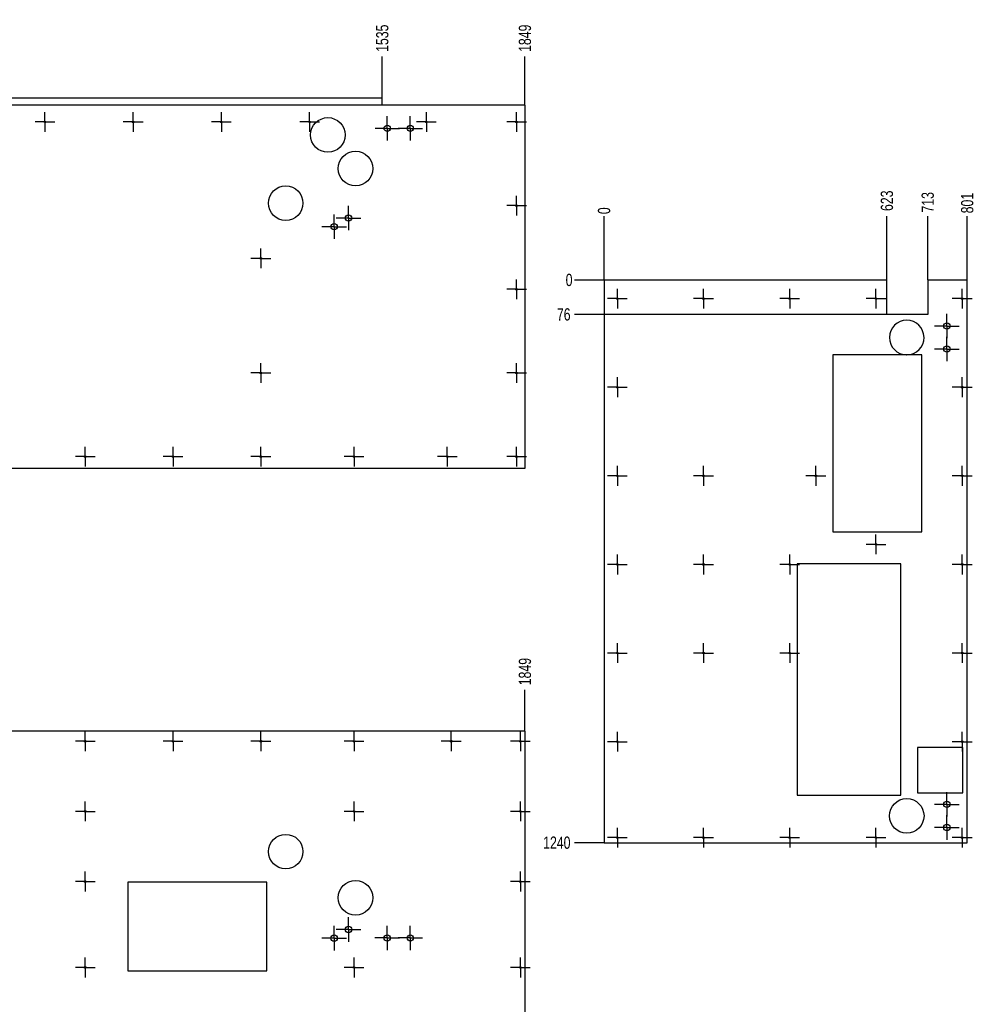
# Model space of a CAD drawing. Header units: millimetres. Extents: x 0 to 841, y 0 to 594.
# Tile 5 of 91: x 209 to 419, y 205 to 421. Entities that reach past the tile are written whole.
import ezdxf

# ---------------------------------------------------------------- set-up
doc = ezdxf.new("R2010")
doc.units = ezdxf.units.MM
doc.header["$PDSIZE"] = -1
doc.linetypes.add('CENTERX2', pattern=[20.32, 12.7, -2.54, 2.54, -2.54])
for name, color, linetype in [('COTES', 1, 'Continuous'), ('GRAVURES', 9, 'Continuous'), ('TRAIT-MIXTES', 3, 'CENTERX2')]:
    doc.layers.add(name, color=color, linetype=linetype)
doc.layers.add('TRAIT-FORT', color=4, linetype='Continuous', lineweight=25)
doc.styles.add('SLDTEXTSTYLE0', font='TXT', dxfattribs={"width": 0.75})
doc.dimstyles.new('SLDDIMSTYLE2', dxfattribs={"dimtxt": 2.7, "dimasz": 2, "dimexe": 0, "dimexo": 0.0625, "dimgap": 0.675, "dimtad": 0, "dimtih": 1, "dimtoh": 1, "dimdec": 0, "dimlfac": 10, "dimrnd": 1e-09, "dimzin": 12, "dimdsep": 46, "dimtxsty": 'SLDTEXTSTYLE0', "dimsah": 1, "dimcen": 0.09, "dimadec": 0, "dimazin": 3, "dimtfac": 1, "dimtdec": 0, "dimtofl": 0, "dimtmove": 0, "dimatfit": 3, "dimfxl": 1, "dimfrac": 2, "dimtolj": 1, "dimtzin": 12, "dimarcsym": 0})
doc.dimstyles.new('SLDDIMSTYLE6', dxfattribs={"dimtxt": 2.7, "dimasz": 0.333333, "dimexe": 0, "dimexo": 0.0625, "dimgap": 0.675, "dimtad": 0, "dimtih": 1, "dimtoh": 1, "dimdec": 0, "dimlfac": 10, "dimrnd": 1e-09, "dimdsep": 46, "dimtxsty": 'SLDTEXTSTYLE0', "dimblk1": 'ORIGIN', "dimblk2": 'ORIGIN', "dimsah": 1, "dimcen": 0.09, "dimadec": 0, "dimazin": 2, "dimtfac": 1, "dimtdec": 0, "dimtofl": 0, "dimtmove": 0, "dimatfit": 3, "dimldrblk": 'ORIGIN', "dimfxl": 1, "dimfrac": 2, "dimtolj": 1, "dimtzin": 12, "dimarcsym": 0})

# ---------------------------------------------------------------- blocks, each defined once
blk = doc.blocks.new('_D_104')
at = {"layer": 'COTES', "color": 0, "lineweight": -2, "transparency": 16777216}
for p, q in [((132.06, 402.63), (128.06, 399.85)), ((288.51, 402.63), (132.06, 402.63)), ((128.06, 399.85), (124.06, 399.85))]:
    blk.add_line(p, q, dxfattribs=at)
at = {"layer": 'Defpoints', "color": 0, "transparency": 16777216}
for p in [(159.08, 404.18), (288.58, 402.63), (124.06, 399.85)]:
    blk.add_point(p, dxfattribs=at)
at = {"layer": 'COTES', "color": 0, "transparency": 16777216, "insert": (122.04, 399.85), "char_height": 2.7, "attachment_point": 5, "style": 'SLDTEXTSTYLE0'}
blk.add_mtext('\\A1;16', dxfattribs=at)
blk = doc.blocks.new('_D_109')
at = {"layer": 'COTES', "color": 0, "lineweight": -2, "transparency": 16777216}
blk.add_line((288.58, 404.24), (288.58, 413.35), dxfattribs=at)
at = {"layer": 'Defpoints', "color": 0, "transparency": 16777216}
for p in [(288.58, 413.35), (288.58, 404.18), (135.12, 400.63)]:
    blk.add_point(p, dxfattribs=at)
at = {"layer": 'COTES', "color": 0, "transparency": 16777216, "insert": (288.58, 417.4), "char_height": 2.7, "attachment_point": 5, "rotation": 90, "style": 'SLDTEXTSTYLE0'}
blk.add_mtext('\\A1;1535', dxfattribs=at)
blk = doc.blocks.new('_D_110')
at = {"layer": 'COTES', "color": 0, "lineweight": -2, "transparency": 16777216}
blk.add_line((320.03, 402.69), (320.03, 413.35), dxfattribs=at)
at = {"layer": 'Defpoints', "color": 0, "transparency": 16777216}
for p in [(320.03, 413.35), (320.03, 402.63), (135.12, 400.63)]:
    blk.add_point(p, dxfattribs=at)
at = {"layer": 'COTES', "color": 0, "transparency": 16777216, "insert": (320.03, 417.4), "char_height": 2.7, "attachment_point": 5, "rotation": 90, "style": 'SLDTEXTSTYLE0'}
blk.add_mtext('\\A1;1849', dxfattribs=at)
blk = doc.blocks.new('SW_CENTERMARKSYMBOL_308')
at = {"layer": 'TRAIT-MIXTES', "color": 0}
for p, q in [((0, 2), (0, 2.7)), ((-2, 0), (-2.7, 0)), ((0, 0), (-2, 0)), ((0, 0), (0, 2)), ((0, 0), (0, -2)), ((0, 0), (2, 0)), ((2, 0), (2.7, 0)), ((0, -2), (0, -2.7))]:
    blk.add_line(p, q, dxfattribs=at)
blk = doc.blocks.new('SW_CENTERMARKSYMBOL_309')
at = {"layer": 'TRAIT-MIXTES', "color": 0}
for p, q in [((0, 2), (0, 2.7)), ((-2, 0), (-2.7, 0)), ((0, 0), (-2, 0)), ((0, 0), (0, 2)), ((0, 0), (0, -2)), ((0, 0), (2, 0)), ((2, 0), (2.7, 0)), ((0, -2), (0, -2.7))]:
    blk.add_line(p, q, dxfattribs=at)
blk = doc.blocks.new('SW_CENTERMARKSYMBOL_310')
at = {"layer": 'TRAIT-MIXTES', "color": 0}
for p, q in [((0, 2), (0, 2.7)), ((-2, 0), (-2.7, 0)), ((0, 0), (-2, 0)), ((0, 0), (0, 2)), ((0, 0), (0, -2)), ((0, 0), (2, 0)), ((2, 0), (2.7, 0)), ((0, -2), (0, -2.7))]:
    blk.add_line(p, q, dxfattribs=at)
blk = doc.blocks.new('SW_CENTERMARKSYMBOL_311')
at = {"layer": 'TRAIT-MIXTES', "color": 0}
for p, q in [((0, 2), (0, 2.7)), ((-2, 0), (-2.7, 0)), ((0, 0), (-2, 0)), ((0, 0), (0, 2)), ((0, 0), (0, -2)), ((0, 0), (2, 0)), ((2, 0), (2.7, 0)), ((0, -2), (0, -2.7))]:
    blk.add_line(p, q, dxfattribs=at)
blk = doc.blocks.new('SW_CENTERMARKSYMBOL_316')
at = {"layer": 'TRAIT-MIXTES', "color": 0}
for p, q in [((0, 2), (0, 2.18)), ((-2, 0), (-2.18, 0)), ((0, 0), (-2, 0)), ((0, 0), (0, 2)), ((0, 0), (0, -2)), ((0, 0), (2, 0)), ((2, 0), (2.18, 0)), ((0, -2), (0, -2.18))]:
    blk.add_line(p, q, dxfattribs=at)
blk = doc.blocks.new('SW_CENTERMARKSYMBOL_317')
at = {"layer": 'TRAIT-MIXTES', "color": 0}
for p, q in [((0, 2), (0, 2.18)), ((-2, 0), (-2.18, 0)), ((0, 0), (-2, 0)), ((0, 0), (0, 2)), ((0, 0), (0, -2)), ((0, 0), (2, 0)), ((2, 0), (2.18, 0)), ((0, -2), (0, -2.18))]:
    blk.add_line(p, q, dxfattribs=at)
blk = doc.blocks.new('SW_CENTERMARKSYMBOL_325')
at = {"layer": 'TRAIT-MIXTES', "color": 0}
for p, q in [((0, 2), (0, 2.18)), ((-2, 0), (-2.18, 0)), ((0, 0), (-2, 0)), ((0, 0), (0, 2)), ((0, 0), (0, -2)), ((0, 0), (2, 0)), ((2, 0), (2.18, 0)), ((0, -2), (0, -2.18))]:
    blk.add_line(p, q, dxfattribs=at)
blk = doc.blocks.new('SW_CENTERMARKSYMBOL_326')
at = {"layer": 'TRAIT-MIXTES', "color": 0}
for p, q in [((0, 2), (0, 2.18)), ((-2, 0), (-2.18, 0)), ((0, 0), (-2, 0)), ((0, 0), (0, 2)), ((0, 0), (0, -2)), ((0, 0), (2, 0)), ((2, 0), (2.18, 0)), ((0, -2), (0, -2.18))]:
    blk.add_line(p, q, dxfattribs=at)
blk = doc.blocks.new('SW_CENTERMARKSYMBOL_327')
at = {"layer": 'TRAIT-MIXTES', "color": 0}
for p, q in [((0, 2), (0, 2.18)), ((-2, 0), (-2.18, 0)), ((0, 0), (-2, 0)), ((0, 0), (0, 2)), ((0, 0), (0, -2)), ((0, 0), (2, 0)), ((2, 0), (2.18, 0)), ((0, -2), (0, -2.18))]:
    blk.add_line(p, q, dxfattribs=at)
blk = doc.blocks.new('SW_CENTERMARKSYMBOL_328')
at = {"layer": 'TRAIT-MIXTES', "color": 0}
for p, q in [((0, 2), (0, 2.18)), ((-2, 0), (-2.18, 0)), ((0, 0), (-2, 0)), ((0, 0), (0, 2)), ((0, 0), (0, -2)), ((0, 0), (2, 0)), ((2, 0), (2.18, 0)), ((0, -2), (0, -2.18))]:
    blk.add_line(p, q, dxfattribs=at)
blk = doc.blocks.new('SW_CENTERMARKSYMBOL_329')
at = {"layer": 'TRAIT-MIXTES', "color": 0}
for p, q in [((0, 2), (0, 2.18)), ((-2, 0), (-2.18, 0)), ((0, 0), (-2, 0)), ((0, 0), (0, 2)), ((0, 0), (0, -2)), ((0, 0), (2, 0)), ((2, 0), (2.18, 0)), ((0, -2), (0, -2.18))]:
    blk.add_line(p, q, dxfattribs=at)
blk = doc.blocks.new('SW_CENTERMARKSYMBOL_330')
at = {"layer": 'TRAIT-MIXTES', "color": 0}
for p, q in [((0, 2), (0, 2.18)), ((-2, 0), (-2.18, 0)), ((0, 0), (-2, 0)), ((0, 0), (0, 2)), ((0, 0), (0, -2)), ((0, 0), (2, 0)), ((2, 0), (2.18, 0)), ((0, -2), (0, -2.18))]:
    blk.add_line(p, q, dxfattribs=at)
blk = doc.blocks.new('SW_CENTERMARKSYMBOL_331')
at = {"layer": 'TRAIT-MIXTES', "color": 0}
for p, q in [((0, 2), (0, 2.18)), ((-2, 0), (-2.18, 0)), ((0, 0), (-2, 0)), ((0, 0), (0, 2)), ((0, 0), (0, -2)), ((0, 0), (2, 0)), ((2, 0), (2.18, 0)), ((0, -2), (0, -2.18))]:
    blk.add_line(p, q, dxfattribs=at)
blk = doc.blocks.new('SW_CENTERMARKSYMBOL_332')
at = {"layer": 'TRAIT-MIXTES', "color": 0}
for p, q in [((0, 2), (0, 2.18)), ((-2, 0), (-2.18, 0)), ((0, 0), (-2, 0)), ((0, 0), (0, 2)), ((0, 0), (0, -2)), ((0, 0), (2, 0)), ((2, 0), (2.18, 0)), ((0, -2), (0, -2.18))]:
    blk.add_line(p, q, dxfattribs=at)
blk = doc.blocks.new('SW_CENTERMARKSYMBOL_333')
at = {"layer": 'TRAIT-MIXTES', "color": 0}
for p, q in [((0, 2), (0, 2.18)), ((-2, 0), (-2.18, 0)), ((0, 0), (-2, 0)), ((0, 0), (0, 2)), ((0, 0), (0, -2)), ((0, 0), (2, 0)), ((2, 0), (2.18, 0)), ((0, -2), (0, -2.18))]:
    blk.add_line(p, q, dxfattribs=at)
blk = doc.blocks.new('SW_CENTERMARKSYMBOL_334')
at = {"layer": 'TRAIT-MIXTES', "color": 0}
for p, q in [((0, 2), (0, 2.18)), ((-2, 0), (-2.18, 0)), ((0, 0), (-2, 0)), ((0, 0), (0, 2)), ((0, 0), (0, -2)), ((0, 0), (2, 0)), ((2, 0), (2.18, 0)), ((0, -2), (0, -2.18))]:
    blk.add_line(p, q, dxfattribs=at)
blk = doc.blocks.new('SW_CENTERMARKSYMBOL_335')
at = {"layer": 'TRAIT-MIXTES', "color": 0}
for p, q in [((0, 2), (0, 2.18)), ((-2, 0), (-2.18, 0)), ((0, 0), (-2, 0)), ((0, 0), (0, 2)), ((0, 0), (0, -2)), ((0, 0), (2, 0)), ((2, 0), (2.18, 0)), ((0, -2), (0, -2.18))]:
    blk.add_line(p, q, dxfattribs=at)
blk = doc.blocks.new('SW_CENTERMARKSYMBOL_336')
at = {"layer": 'TRAIT-MIXTES', "color": 0}
for p, q in [((0, 2), (0, 2.18)), ((-2, 0), (-2.18, 0)), ((0, 0), (-2, 0)), ((0, 0), (0, 2)), ((0, 0), (0, -2)), ((0, 0), (2, 0)), ((2, 0), (2.18, 0)), ((0, -2), (0, -2.18))]:
    blk.add_line(p, q, dxfattribs=at)
blk = doc.blocks.new('SW_CENTERMARKSYMBOL_337')
at = {"layer": 'TRAIT-MIXTES', "color": 0}
for p, q in [((0, 2), (0, 2.18)), ((-2, 0), (-2.18, 0)), ((0, 0), (-2, 0)), ((0, 0), (0, 2)), ((0, 0), (0, -2)), ((0, 0), (2, 0)), ((2, 0), (2.18, 0)), ((0, -2), (0, -2.18))]:
    blk.add_line(p, q, dxfattribs=at)
blk = doc.blocks.new('SW_CENTERMARKSYMBOL_338')
at = {"layer": 'TRAIT-MIXTES', "color": 0}
for p, q in [((0, 2), (0, 2.18)), ((-2, 0), (-2.18, 0)), ((0, 0), (-2, 0)), ((0, 0), (0, 2)), ((0, 0), (0, -2)), ((0, 0), (2, 0)), ((2, 0), (2.18, 0)), ((0, -2), (0, -2.18))]:
    blk.add_line(p, q, dxfattribs=at)
blk = doc.blocks.new('SW_CENTERMARKSYMBOL_339')
at = {"layer": 'TRAIT-MIXTES', "color": 0}
for p, q in [((0, 2), (0, 2.18)), ((-2, 0), (-2.18, 0)), ((0, 0), (-2, 0)), ((0, 0), (0, 2)), ((0, 0), (0, -2)), ((0, 0), (2, 0)), ((2, 0), (2.18, 0)), ((0, -2), (0, -2.18))]:
    blk.add_line(p, q, dxfattribs=at)
blk = doc.blocks.new('_D_114')
at = {"layer": 'COTES', "color": 0, "lineweight": -2, "transparency": 16777216}
blk.add_line((320.03, 264.79), (320.03, 273.79), dxfattribs=at)
at = {"layer": 'Defpoints', "color": 0, "transparency": 16777216}
for p in [(320.03, 273.79), (135.12, 264.73), (320.03, 264.73)]:
    blk.add_point(p, dxfattribs=at)
at = {"layer": 'COTES', "color": 0, "transparency": 16777216, "insert": (320.03, 277.84), "char_height": 2.7, "attachment_point": 5, "rotation": 90, "style": 'SLDTEXTSTYLE0'}
blk.add_mtext('\\A1;1849', dxfattribs=at)
blk = doc.blocks.new('SW_CENTERMARKSYMBOL_345')
at = {"layer": 'TRAIT-MIXTES', "color": 0}
for p, q in [((0, 2), (0, 2.7)), ((-2, 0), (-2.7, 0)), ((0, 0), (-2, 0)), ((0, 0), (0, 2)), ((0, 0), (0, -2)), ((0, 0), (2, 0)), ((2, 0), (2.7, 0)), ((0, -2), (0, -2.7))]:
    blk.add_line(p, q, dxfattribs=at)
blk = doc.blocks.new('SW_CENTERMARKSYMBOL_346')
at = {"layer": 'TRAIT-MIXTES', "color": 0}
for p, q in [((0, 2), (0, 2.7)), ((-2, 0), (-2.7, 0)), ((0, 0), (-2, 0)), ((0, 0), (0, 2)), ((0, 0), (0, -2)), ((0, 0), (2, 0)), ((2, 0), (2.7, 0)), ((0, -2), (0, -2.7))]:
    blk.add_line(p, q, dxfattribs=at)
blk = doc.blocks.new('SW_CENTERMARKSYMBOL_347')
at = {"layer": 'TRAIT-MIXTES', "color": 0}
for p, q in [((0, 2), (0, 2.7)), ((-2, 0), (-2.7, 0)), ((0, 0), (-2, 0)), ((0, 0), (0, 2)), ((0, 0), (0, -2)), ((0, 0), (2, 0)), ((2, 0), (2.7, 0)), ((0, -2), (0, -2.7))]:
    blk.add_line(p, q, dxfattribs=at)
blk = doc.blocks.new('SW_CENTERMARKSYMBOL_348')
at = {"layer": 'TRAIT-MIXTES', "color": 0}
for p, q in [((0, 2), (0, 2.7)), ((-2, 0), (-2.7, 0)), ((0, 0), (-2, 0)), ((0, 0), (0, 2)), ((0, 0), (0, -2)), ((0, 0), (2, 0)), ((2, 0), (2.7, 0)), ((0, -2), (0, -2.7))]:
    blk.add_line(p, q, dxfattribs=at)
blk = doc.blocks.new('SW_CENTERMARKSYMBOL_352')
at = {"layer": 'TRAIT-MIXTES', "color": 0}
for p, q in [((0, 2), (0, 2.18)), ((-2, 0), (-2.18, 0)), ((0, 0), (-2, 0)), ((0, 0), (0, 2)), ((0, 0), (0, -2)), ((0, 0), (2, 0)), ((2, 0), (2.18, 0)), ((0, -2), (0, -2.18))]:
    blk.add_line(p, q, dxfattribs=at)
blk = doc.blocks.new('SW_CENTERMARKSYMBOL_353')
at = {"layer": 'TRAIT-MIXTES', "color": 0}
for p, q in [((0, 2), (0, 2.18)), ((-2, 0), (-2.18, 0)), ((0, 0), (-2, 0)), ((0, 0), (0, 2)), ((0, 0), (0, -2)), ((0, 0), (2, 0)), ((2, 0), (2.18, 0)), ((0, -2), (0, -2.18))]:
    blk.add_line(p, q, dxfattribs=at)
blk = doc.blocks.new('SW_CENTERMARKSYMBOL_354')
at = {"layer": 'TRAIT-MIXTES', "color": 0}
for p, q in [((0, 2), (0, 2.18)), ((-2, 0), (-2.18, 0)), ((0, 0), (-2, 0)), ((0, 0), (0, 2)), ((0, 0), (0, -2)), ((0, 0), (2, 0)), ((2, 0), (2.18, 0)), ((0, -2), (0, -2.18))]:
    blk.add_line(p, q, dxfattribs=at)
blk = doc.blocks.new('SW_CENTERMARKSYMBOL_355')
at = {"layer": 'TRAIT-MIXTES', "color": 0}
for p, q in [((0, 2), (0, 2.18)), ((-2, 0), (-2.18, 0)), ((0, 0), (-2, 0)), ((0, 0), (0, 2)), ((0, 0), (0, -2)), ((0, 0), (2, 0)), ((2, 0), (2.18, 0)), ((0, -2), (0, -2.18))]:
    blk.add_line(p, q, dxfattribs=at)
blk = doc.blocks.new('SW_CENTERMARKSYMBOL_362')
at = {"layer": 'TRAIT-MIXTES', "color": 0}
for p, q in [((0, 2), (0, 2.18)), ((-2, 0), (-2.18, 0)), ((0, 0), (-2, 0)), ((0, 0), (0, 2)), ((0, 0), (0, -2)), ((0, 0), (2, 0)), ((2, 0), (2.18, 0)), ((0, -2), (0, -2.18))]:
    blk.add_line(p, q, dxfattribs=at)
blk = doc.blocks.new('SW_CENTERMARKSYMBOL_363')
at = {"layer": 'TRAIT-MIXTES', "color": 0}
for p, q in [((0, 2), (0, 2.18)), ((-2, 0), (-2.18, 0)), ((0, 0), (-2, 0)), ((0, 0), (0, 2)), ((0, 0), (0, -2)), ((0, 0), (2, 0)), ((2, 0), (2.18, 0)), ((0, -2), (0, -2.18))]:
    blk.add_line(p, q, dxfattribs=at)
blk = doc.blocks.new('SW_CENTERMARKSYMBOL_364')
at = {"layer": 'TRAIT-MIXTES', "color": 0}
for p, q in [((0, 2), (0, 2.18)), ((-2, 0), (-2.18, 0)), ((0, 0), (-2, 0)), ((0, 0), (0, 2)), ((0, 0), (0, -2)), ((0, 0), (2, 0)), ((2, 0), (2.18, 0)), ((0, -2), (0, -2.18))]:
    blk.add_line(p, q, dxfattribs=at)
blk = doc.blocks.new('SW_CENTERMARKSYMBOL_365')
at = {"layer": 'TRAIT-MIXTES', "color": 0}
for p, q in [((0, 2), (0, 2.18)), ((-2, 0), (-2.18, 0)), ((0, 0), (-2, 0)), ((0, 0), (0, 2)), ((0, 0), (0, -2)), ((0, 0), (2, 0)), ((2, 0), (2.18, 0)), ((0, -2), (0, -2.18))]:
    blk.add_line(p, q, dxfattribs=at)
blk = doc.blocks.new('SW_CENTERMARKSYMBOL_366')
at = {"layer": 'TRAIT-MIXTES', "color": 0}
for p, q in [((0, 2), (0, 2.18)), ((-2, 0), (-2.18, 0)), ((0, 0), (-2, 0)), ((0, 0), (0, 2)), ((0, 0), (0, -2)), ((0, 0), (2, 0)), ((2, 0), (2.18, 0)), ((0, -2), (0, -2.18))]:
    blk.add_line(p, q, dxfattribs=at)
blk = doc.blocks.new('SW_CENTERMARKSYMBOL_367')
at = {"layer": 'TRAIT-MIXTES', "color": 0}
for p, q in [((0, 2), (0, 2.18)), ((-2, 0), (-2.18, 0)), ((0, 0), (-2, 0)), ((0, 0), (0, 2)), ((0, 0), (0, -2)), ((0, 0), (2, 0)), ((2, 0), (2.18, 0)), ((0, -2), (0, -2.18))]:
    blk.add_line(p, q, dxfattribs=at)
blk = doc.blocks.new('SW_CENTERMARKSYMBOL_368')
at = {"layer": 'TRAIT-MIXTES', "color": 0}
for p, q in [((0, 2), (0, 2.18)), ((-2, 0), (-2.18, 0)), ((0, 0), (-2, 0)), ((0, 0), (0, 2)), ((0, 0), (0, -2)), ((0, 0), (2, 0)), ((2, 0), (2.18, 0)), ((0, -2), (0, -2.18))]:
    blk.add_line(p, q, dxfattribs=at)
blk = doc.blocks.new('SW_CENTERMARKSYMBOL_369')
at = {"layer": 'TRAIT-MIXTES', "color": 0}
for p, q in [((0, 2), (0, 2.18)), ((-2, 0), (-2.18, 0)), ((0, 0), (-2, 0)), ((0, 0), (0, 2)), ((0, 0), (0, -2)), ((0, 0), (2, 0)), ((2, 0), (2.18, 0)), ((0, -2), (0, -2.18))]:
    blk.add_line(p, q, dxfattribs=at)
blk = doc.blocks.new('SW_CENTERMARKSYMBOL_370')
at = {"layer": 'TRAIT-MIXTES', "color": 0}
for p, q in [((0, 2), (0, 2.18)), ((-2, 0), (-2.18, 0)), ((0, 0), (-2, 0)), ((0, 0), (0, 2)), ((0, 0), (0, -2)), ((0, 0), (2, 0)), ((2, 0), (2.18, 0)), ((0, -2), (0, -2.18))]:
    blk.add_line(p, q, dxfattribs=at)
blk = doc.blocks.new('_D_126')
at = {"layer": 'COTES', "color": 0, "lineweight": -2, "transparency": 16777216}
blk.add_line((337.42, 364.13), (330.93, 364.13), dxfattribs=at)
at = {"layer": 'Defpoints', "color": 0, "transparency": 16777216}
for p in [(330.93, 364.13), (337.48, 364.13), (337.48, 364.13)]:
    blk.add_point(p, dxfattribs=at)
at = {"layer": 'COTES', "color": 0, "transparency": 16777216, "insert": (329.75, 364.13), "char_height": 2.7, "attachment_point": 5, "style": 'SLDTEXTSTYLE0'}
blk.add_mtext('\\A1;0', dxfattribs=at)
blk = doc.blocks.new('_Origin')
at = {"color": 0, "linetype": 'ByBlock', "lineweight": -2}
blk.add_line((0, 0), (-1, 0), dxfattribs=at)
blk.add_circle((0, 0), 0.5, dxfattribs=at)
blk = doc.blocks.new('_D_127')
at = {"layer": 'COTES', "color": 0, "lineweight": -2, "transparency": 16777216}
blk.add_line((399.77, 356.53), (330.93, 356.53), dxfattribs=at)
at = {"layer": 'Defpoints', "color": 0, "transparency": 16777216}
for p in [(337.48, 364.13), (330.93, 356.53), (399.83, 356.53)]:
    blk.add_point(p, dxfattribs=at)
at = {"layer": 'COTES', "color": 0, "transparency": 16777216, "insert": (328.57, 356.53), "char_height": 2.7, "attachment_point": 5, "style": 'SLDTEXTSTYLE0'}
blk.add_mtext('\\A1;76', dxfattribs=at)
blk = doc.blocks.new('_D_128')
at = {"layer": 'COTES', "color": 0, "lineweight": -2, "transparency": 16777216}
blk.add_line((337.42, 240.13), (330.93, 240.13), dxfattribs=at)
at = {"layer": 'Defpoints', "color": 0, "transparency": 16777216}
for p in [(337.48, 364.13), (330.93, 240.13), (337.48, 240.13)]:
    blk.add_point(p, dxfattribs=at)
at = {"layer": 'COTES', "color": 0, "transparency": 16777216, "insert": (327.05, 240.13), "char_height": 2.7, "attachment_point": 5, "style": 'SLDTEXTSTYLE0'}
blk.add_mtext('\\A1;1240', dxfattribs=at)
blk = doc.blocks.new('_D_129')
at = {"layer": 'COTES', "color": 0, "lineweight": -2, "transparency": 16777216}
blk.add_line((337.48, 364.19), (337.48, 378.21), dxfattribs=at)
at = {"layer": 'Defpoints', "color": 0, "transparency": 16777216}
for p in [(337.48, 378.21), (337.48, 364.13), (337.48, 364.13)]:
    blk.add_point(p, dxfattribs=at)
at = {"layer": 'COTES', "color": 0, "transparency": 16777216, "insert": (337.48, 379.39), "char_height": 2.7, "attachment_point": 5, "rotation": 90, "style": 'SLDTEXTSTYLE0'}
blk.add_mtext('\\A1;0', dxfattribs=at)
blk = doc.blocks.new('_D_130')
at = {"layer": 'COTES', "color": 0, "lineweight": -2, "transparency": 16777216}
blk.add_line((399.83, 364.19), (399.83, 378.21), dxfattribs=at)
at = {"layer": 'Defpoints', "color": 0, "transparency": 16777216}
for p in [(399.83, 378.21), (337.48, 364.13), (399.83, 364.13)]:
    blk.add_point(p, dxfattribs=at)
at = {"layer": 'COTES', "color": 0, "transparency": 16777216, "insert": (399.83, 381.59), "char_height": 2.7, "attachment_point": 5, "rotation": 90, "style": 'SLDTEXTSTYLE0'}
blk.add_mtext('\\A1;623', dxfattribs=at)
blk = doc.blocks.new('_D_131')
at = {"layer": 'COTES', "color": 0, "lineweight": -2, "transparency": 16777216}
blk.add_line((408.83, 364.19), (408.83, 378.21), dxfattribs=at)
at = {"layer": 'Defpoints', "color": 0, "transparency": 16777216}
for p in [(408.83, 378.21), (337.48, 364.13), (408.83, 364.13)]:
    blk.add_point(p, dxfattribs=at)
at = {"layer": 'COTES', "color": 0, "transparency": 16777216, "insert": (408.83, 381.25), "char_height": 2.7, "attachment_point": 5, "rotation": 90, "style": 'SLDTEXTSTYLE0'}
blk.add_mtext('\\A1;713', dxfattribs=at)
blk = doc.blocks.new('_D_132')
at = {"layer": 'COTES', "color": 0, "lineweight": -2, "transparency": 16777216}
blk.add_line((417.53, 364.19), (417.53, 378.21), dxfattribs=at)
at = {"layer": 'Defpoints', "color": 0, "transparency": 16777216}
for p in [(417.53, 378.21), (337.48, 364.13), (417.53, 364.13)]:
    blk.add_point(p, dxfattribs=at)
at = {"layer": 'COTES', "color": 0, "transparency": 16777216, "insert": (417.53, 381.08), "char_height": 2.7, "attachment_point": 5, "rotation": 90, "style": 'SLDTEXTSTYLE0'}
blk.add_mtext('\\A1;801', dxfattribs=at)
blk = doc.blocks.new('SW_CENTERMARKSYMBOL_464')
at = {"layer": 'TRAIT-MIXTES', "color": 0}
for p, q in [((0, 2), (0, 2.7)), ((-2, 0), (-2.7, 0)), ((0, 0), (-2, 0)), ((0, 0), (0, 2)), ((0, 0), (0, -2)), ((0, 0), (2, 0)), ((2, 0), (2.7, 0)), ((0, -2), (0, -2.7))]:
    blk.add_line(p, q, dxfattribs=at)
blk = doc.blocks.new('SW_CENTERMARKSYMBOL_465')
at = {"layer": 'TRAIT-MIXTES', "color": 0}
for p, q in [((0, 2), (0, 2.7)), ((-2, 0), (-2.7, 0)), ((0, 0), (-2, 0)), ((0, 0), (0, 2)), ((0, 0), (0, -2)), ((0, 0), (2, 0)), ((2, 0), (2.7, 0)), ((0, -2), (0, -2.7))]:
    blk.add_line(p, q, dxfattribs=at)
blk = doc.blocks.new('SW_CENTERMARKSYMBOL_466')
at = {"layer": 'TRAIT-MIXTES', "color": 0}
for p, q in [((0, 2), (0, 2.7)), ((-2, 0), (-2.7, 0)), ((0, 0), (-2, 0)), ((0, 0), (0, 2)), ((0, 0), (0, -2)), ((0, 0), (2, 0)), ((2, 0), (2.7, 0)), ((0, -2), (0, -2.7))]:
    blk.add_line(p, q, dxfattribs=at)
blk = doc.blocks.new('SW_CENTERMARKSYMBOL_467')
at = {"layer": 'TRAIT-MIXTES', "color": 0}
for p, q in [((0, 2), (0, 2.7)), ((-2, 0), (-2.7, 0)), ((0, 0), (-2, 0)), ((0, 0), (0, 2)), ((0, 0), (0, -2)), ((0, 0), (2, 0)), ((2, 0), (2.7, 0)), ((0, -2), (0, -2.7))]:
    blk.add_line(p, q, dxfattribs=at)
blk = doc.blocks.new('SW_CENTERMARKSYMBOL_468')
at = {"layer": 'TRAIT-MIXTES', "color": 0}
for p, q in [((0, 2), (0, 2.18)), ((-2, 0), (-2.18, 0)), ((0, 0), (-2, 0)), ((0, 0), (0, 2)), ((0, 0), (0, -2)), ((0, 0), (2, 0)), ((2, 0), (2.18, 0)), ((0, -2), (0, -2.18))]:
    blk.add_line(p, q, dxfattribs=at)
blk = doc.blocks.new('SW_CENTERMARKSYMBOL_469')
at = {"layer": 'TRAIT-MIXTES', "color": 0}
for p, q in [((0, 2), (0, 2.18)), ((-2, 0), (-2.18, 0)), ((0, 0), (-2, 0)), ((0, 0), (0, 2)), ((0, 0), (0, -2)), ((0, 0), (2, 0)), ((2, 0), (2.18, 0)), ((0, -2), (0, -2.18))]:
    blk.add_line(p, q, dxfattribs=at)
blk = doc.blocks.new('SW_CENTERMARKSYMBOL_470')
at = {"layer": 'TRAIT-MIXTES', "color": 0}
for p, q in [((0, 2), (0, 2.18)), ((-2, 0), (-2.18, 0)), ((0, 0), (-2, 0)), ((0, 0), (0, 2)), ((0, 0), (0, -2)), ((0, 0), (2, 0)), ((2, 0), (2.18, 0)), ((0, -2), (0, -2.18))]:
    blk.add_line(p, q, dxfattribs=at)
blk = doc.blocks.new('SW_CENTERMARKSYMBOL_471')
at = {"layer": 'TRAIT-MIXTES', "color": 0}
for p, q in [((0, 2), (0, 2.18)), ((-2, 0), (-2.18, 0)), ((0, 0), (-2, 0)), ((0, 0), (0, 2)), ((0, 0), (0, -2)), ((0, 0), (2, 0)), ((2, 0), (2.18, 0)), ((0, -2), (0, -2.18))]:
    blk.add_line(p, q, dxfattribs=at)
blk = doc.blocks.new('SW_CENTERMARKSYMBOL_472')
at = {"layer": 'TRAIT-MIXTES', "color": 0}
for p, q in [((0, 2), (0, 2.18)), ((-2, 0), (-2.18, 0)), ((0, 0), (-2, 0)), ((0, 0), (0, 2)), ((0, 0), (0, -2)), ((0, 0), (2, 0)), ((2, 0), (2.18, 0)), ((0, -2), (0, -2.18))]:
    blk.add_line(p, q, dxfattribs=at)
blk = doc.blocks.new('SW_CENTERMARKSYMBOL_473')
at = {"layer": 'TRAIT-MIXTES', "color": 0}
for p, q in [((0, 2), (0, 2.18)), ((-2, 0), (-2.18, 0)), ((0, 0), (-2, 0)), ((0, 0), (0, 2)), ((0, 0), (0, -2)), ((0, 0), (2, 0)), ((2, 0), (2.18, 0)), ((0, -2), (0, -2.18))]:
    blk.add_line(p, q, dxfattribs=at)
blk = doc.blocks.new('SW_CENTERMARKSYMBOL_474')
at = {"layer": 'TRAIT-MIXTES', "color": 0}
for p, q in [((0, 2), (0, 2.18)), ((-2, 0), (-2.18, 0)), ((0, 0), (-2, 0)), ((0, 0), (0, 2)), ((0, 0), (0, -2)), ((0, 0), (2, 0)), ((2, 0), (2.18, 0)), ((0, -2), (0, -2.18))]:
    blk.add_line(p, q, dxfattribs=at)
blk = doc.blocks.new('SW_CENTERMARKSYMBOL_475')
at = {"layer": 'TRAIT-MIXTES', "color": 0}
for p, q in [((0, 2), (0, 2.18)), ((-2, 0), (-2.18, 0)), ((0, 0), (-2, 0)), ((0, 0), (0, 2)), ((0, 0), (0, -2)), ((0, 0), (2, 0)), ((2, 0), (2.18, 0)), ((0, -2), (0, -2.18))]:
    blk.add_line(p, q, dxfattribs=at)
blk = doc.blocks.new('SW_CENTERMARKSYMBOL_476')
at = {"layer": 'TRAIT-MIXTES', "color": 0}
for p, q in [((0, 2), (0, 2.18)), ((-2, 0), (-2.18, 0)), ((0, 0), (-2, 0)), ((0, 0), (0, 2)), ((0, 0), (0, -2)), ((0, 0), (2, 0)), ((2, 0), (2.18, 0)), ((0, -2), (0, -2.18))]:
    blk.add_line(p, q, dxfattribs=at)
blk = doc.blocks.new('SW_CENTERMARKSYMBOL_477')
at = {"layer": 'TRAIT-MIXTES', "color": 0}
for p, q in [((0, 2), (0, 2.18)), ((-2, 0), (-2.18, 0)), ((0, 0), (-2, 0)), ((0, 0), (0, 2)), ((0, 0), (0, -2)), ((0, 0), (2, 0)), ((2, 0), (2.18, 0)), ((0, -2), (0, -2.18))]:
    blk.add_line(p, q, dxfattribs=at)
blk = doc.blocks.new('SW_CENTERMARKSYMBOL_478')
at = {"layer": 'TRAIT-MIXTES', "color": 0}
for p, q in [((0, 2), (0, 2.18)), ((-2, 0), (-2.18, 0)), ((0, 0), (-2, 0)), ((0, 0), (0, 2)), ((0, 0), (0, -2)), ((0, 0), (2, 0)), ((2, 0), (2.18, 0)), ((0, -2), (0, -2.18))]:
    blk.add_line(p, q, dxfattribs=at)
blk = doc.blocks.new('SW_CENTERMARKSYMBOL_479')
at = {"layer": 'TRAIT-MIXTES', "color": 0}
for p, q in [((0, 2), (0, 2.18)), ((-2, 0), (-2.18, 0)), ((0, 0), (-2, 0)), ((0, 0), (0, 2)), ((0, 0), (0, -2)), ((0, 0), (2, 0)), ((2, 0), (2.18, 0)), ((0, -2), (0, -2.18))]:
    blk.add_line(p, q, dxfattribs=at)
blk = doc.blocks.new('SW_CENTERMARKSYMBOL_480')
at = {"layer": 'TRAIT-MIXTES', "color": 0}
for p, q in [((0, 2), (0, 2.18)), ((-2, 0), (-2.18, 0)), ((0, 0), (-2, 0)), ((0, 0), (0, 2)), ((0, 0), (0, -2)), ((0, 0), (2, 0)), ((2, 0), (2.18, 0)), ((0, -2), (0, -2.18))]:
    blk.add_line(p, q, dxfattribs=at)
blk = doc.blocks.new('SW_CENTERMARKSYMBOL_481')
at = {"layer": 'TRAIT-MIXTES', "color": 0}
for p, q in [((0, 2), (0, 2.18)), ((-2, 0), (-2.18, 0)), ((0, 0), (-2, 0)), ((0, 0), (0, 2)), ((0, 0), (0, -2)), ((0, 0), (2, 0)), ((2, 0), (2.18, 0)), ((0, -2), (0, -2.18))]:
    blk.add_line(p, q, dxfattribs=at)
blk = doc.blocks.new('SW_CENTERMARKSYMBOL_482')
at = {"layer": 'TRAIT-MIXTES', "color": 0}
for p, q in [((0, 2), (0, 2.18)), ((-2, 0), (-2.18, 0)), ((0, 0), (-2, 0)), ((0, 0), (0, 2)), ((0, 0), (0, -2)), ((0, 0), (2, 0)), ((2, 0), (2.18, 0)), ((0, -2), (0, -2.18))]:
    blk.add_line(p, q, dxfattribs=at)
blk = doc.blocks.new('SW_CENTERMARKSYMBOL_483')
at = {"layer": 'TRAIT-MIXTES', "color": 0}
for p, q in [((0, 2), (0, 2.18)), ((-2, 0), (-2.18, 0)), ((0, 0), (-2, 0)), ((0, 0), (0, 2)), ((0, 0), (0, -2)), ((0, 0), (2, 0)), ((2, 0), (2.18, 0)), ((0, -2), (0, -2.18))]:
    blk.add_line(p, q, dxfattribs=at)
blk = doc.blocks.new('SW_CENTERMARKSYMBOL_484')
at = {"layer": 'TRAIT-MIXTES', "color": 0}
for p, q in [((0, 2), (0, 2.18)), ((-2, 0), (-2.18, 0)), ((0, 0), (-2, 0)), ((0, 0), (0, 2)), ((0, 0), (0, -2)), ((0, 0), (2, 0)), ((2, 0), (2.18, 0)), ((0, -2), (0, -2.18))]:
    blk.add_line(p, q, dxfattribs=at)
blk = doc.blocks.new('SW_CENTERMARKSYMBOL_485')
at = {"layer": 'TRAIT-MIXTES', "color": 0}
for p, q in [((0, 2), (0, 2.18)), ((-2, 0), (-2.18, 0)), ((0, 0), (-2, 0)), ((0, 0), (0, 2)), ((0, 0), (0, -2)), ((0, 0), (2, 0)), ((2, 0), (2.18, 0)), ((0, -2), (0, -2.18))]:
    blk.add_line(p, q, dxfattribs=at)
blk = doc.blocks.new('SW_CENTERMARKSYMBOL_486')
at = {"layer": 'TRAIT-MIXTES', "color": 0}
for p, q in [((0, 2), (0, 2.18)), ((-2, 0), (-2.18, 0)), ((0, 0), (-2, 0)), ((0, 0), (0, 2)), ((0, 0), (0, -2)), ((0, 0), (2, 0)), ((2, 0), (2.18, 0)), ((0, -2), (0, -2.18))]:
    blk.add_line(p, q, dxfattribs=at)
blk = doc.blocks.new('SW_CENTERMARKSYMBOL_487')
at = {"layer": 'TRAIT-MIXTES', "color": 0}
for p, q in [((0, 2), (0, 2.18)), ((-2, 0), (-2.18, 0)), ((0, 0), (-2, 0)), ((0, 0), (0, 2)), ((0, 0), (0, -2)), ((0, 0), (2, 0)), ((2, 0), (2.18, 0)), ((0, -2), (0, -2.18))]:
    blk.add_line(p, q, dxfattribs=at)
blk = doc.blocks.new('SW_CENTERMARKSYMBOL_488')
at = {"layer": 'TRAIT-MIXTES', "color": 0}
for p, q in [((0, 2), (0, 2.18)), ((-2, 0), (-2.18, 0)), ((0, 0), (-2, 0)), ((0, 0), (0, 2)), ((0, 0), (0, -2)), ((0, 0), (2, 0)), ((2, 0), (2.18, 0)), ((0, -2), (0, -2.18))]:
    blk.add_line(p, q, dxfattribs=at)
blk = doc.blocks.new('SW_CENTERMARKSYMBOL_489')
at = {"layer": 'TRAIT-MIXTES', "color": 0}
for p, q in [((0, 2), (0, 2.18)), ((-2, 0), (-2.18, 0)), ((0, 0), (-2, 0)), ((0, 0), (0, 2)), ((0, 0), (0, -2)), ((0, 0), (2, 0)), ((2, 0), (2.18, 0)), ((0, -2), (0, -2.18))]:
    blk.add_line(p, q, dxfattribs=at)
blk = doc.blocks.new('SW_CENTERMARKSYMBOL_490')
at = {"layer": 'TRAIT-MIXTES', "color": 0}
for p, q in [((0, 2), (0, 2.18)), ((-2, 0), (-2.18, 0)), ((0, 0), (-2, 0)), ((0, 0), (0, 2)), ((0, 0), (0, -2)), ((0, 0), (2, 0)), ((2, 0), (2.18, 0)), ((0, -2), (0, -2.18))]:
    blk.add_line(p, q, dxfattribs=at)
blk = doc.blocks.new('SW_CENTERMARKSYMBOL_491')
at = {"layer": 'TRAIT-MIXTES', "color": 0}
for p, q in [((0, 2), (0, 2.18)), ((-2, 0), (-2.18, 0)), ((0, 0), (-2, 0)), ((0, 0), (0, 2)), ((0, 0), (0, -2)), ((0, 0), (2, 0)), ((2, 0), (2.18, 0)), ((0, -2), (0, -2.18))]:
    blk.add_line(p, q, dxfattribs=at)
blk = doc.blocks.new('SW_CENTERMARKSYMBOL_492')
at = {"layer": 'TRAIT-MIXTES', "color": 0}
for p, q in [((0, 2), (0, 2.18)), ((-2, 0), (-2.18, 0)), ((0, 0), (-2, 0)), ((0, 0), (0, 2)), ((0, 0), (0, -2)), ((0, 0), (2, 0)), ((2, 0), (2.18, 0)), ((0, -2), (0, -2.18))]:
    blk.add_line(p, q, dxfattribs=at)
blk = doc.blocks.new('SW_CENTERMARKSYMBOL_493')
at = {"layer": 'TRAIT-MIXTES', "color": 0}
for p, q in [((0, 2), (0, 2.18)), ((-2, 0), (-2.18, 0)), ((0, 0), (-2, 0)), ((0, 0), (0, 2)), ((0, 0), (0, -2)), ((0, 0), (2, 0)), ((2, 0), (2.18, 0)), ((0, -2), (0, -2.18))]:
    blk.add_line(p, q, dxfattribs=at)
blk = doc.blocks.new('SW_CENTERMARKSYMBOL_494')
at = {"layer": 'TRAIT-MIXTES', "color": 0}
for p, q in [((0, 2), (0, 2.18)), ((-2, 0), (-2.18, 0)), ((0, 0), (-2, 0)), ((0, 0), (0, 2)), ((0, 0), (0, -2)), ((0, 0), (2, 0)), ((2, 0), (2.18, 0)), ((0, -2), (0, -2.18))]:
    blk.add_line(p, q, dxfattribs=at)

msp = doc.modelspace()

# ---------------------------------------------------------------- linework, layer by layer
at = {"layer": 'GRAVURES', "lineweight": 25}
for centre, radius in [((276.573, 396.089), 3.818), ((282.679, 388.684), 3.81), ((267.284, 381.064), 3.81), ((404.184, 246.046), 3.81), ((267.284, 238.169), 3.81), ((282.679, 228.009), 3.81)]:
    msp.add_circle(centre, radius, dxfattribs=at)
msp.add_arc((404.184, 351.456), 3.81, 270.81513, 269.18487, dxfattribs=at)
at = {"layer": 'TRAIT-FORT', "lineweight": 25}
for p, q in [((288.577, 404.18), (159.077, 404.18)), ((288.577, 402.625), (288.577, 404.18)), ((320.032, 402.625), (288.577, 402.625)), ((320.032, 402.625), (320.032, 322.625)), ((337.479, 364.128), (337.479, 240.128)), ((399.828, 364.128), (337.479, 364.128)), ((399.828, 356.528), (399.828, 364.128)), ((408.828, 364.128), (408.828, 356.528)), ((417.534, 364.128), (408.828, 364.128)), ((417.534, 240.128), (417.534, 364.128)), ((408.828, 356.528), (399.828, 356.528)), ((404.13, 347.647), (387.899, 347.647)), ((387.899, 347.647), (387.899, 308.607)), ((404.238, 347.647), (404.13, 347.647)), ((407.534, 347.647), (404.238, 347.647)), ((407.534, 308.607), (407.534, 347.647)), ((320.032, 322.625), (135.122, 322.625)), ((387.899, 308.607), (407.534, 308.607)), ((402.901, 301.622), (380.041, 301.622)), ((380.041, 301.622), (380.041, 250.628)), ((402.901, 250.628), (402.901, 301.622)), ((320.032, 264.731), (135.122, 264.731)), ((320.032, 264.731), (320.032, 220.821)), ((416.534, 261.128), (406.534, 261.128)), ((406.534, 261.128), (406.534, 251.128)), ((416.534, 251.128), (416.534, 261.128)), ((380.041, 250.628), (402.901, 250.628)), ((406.534, 251.128), (416.534, 251.128)), ((337.479, 240.128), (417.534, 240.128)), ((232.486, 231.42), (232.486, 211.888)), ((263.093, 231.42), (232.486, 231.42)), ((263.093, 211.888), (263.093, 231.42)), ((320.077, 220.821), (320.032, 220.821)), ((320.077, 191.866), (320.077, 220.821)), ((232.486, 211.888), (263.093, 211.888))]:
    msp.add_line(p, q, dxfattribs=at)
for centre, radius in [((214.211, 398.966), 0.18), ((233.656, 398.966), 0.18), ((253.101, 398.966), 0.18), ((272.547, 398.966), 0.18), ((289.668, 397.549), 0.7), ((294.748, 397.549), 0.7), ((298.293, 398.966), 0.18), ((318.177, 398.966), 0.18), ((318.177, 380.525), 0.18), ((281.127, 377.787), 0.7), ((277.952, 375.882), 0.7), ((261.798, 368.891), 0.18), ((318.177, 362.085), 0.18), ((340.389, 360.033), 0.18), ((359.392, 360.033), 0.18), ((378.396, 360.033), 0.18), ((397.399, 360.033), 0.18), ((416.403, 360.033), 0.18), ((413.044, 353.995), 0.7), ((413.044, 348.915), 0.7), ((261.798, 343.644), 0.18), ((318.177, 343.644), 0.18), ((340.389, 340.506), 0.18), ((416.403, 340.506), 0.18), ((223.088, 325.204), 0.18), ((242.443, 325.204), 0.18), ((261.798, 325.204), 0.18), ((282.351, 325.204), 0.18), ((302.903, 325.204), 0.18), ((318.177, 325.204), 0.18), ((340.389, 320.98), 0.18), ((359.392, 320.98), 0.18), ((384.145, 320.98), 0.18), ((416.403, 320.98), 0.18), ((397.399, 305.88), 0.18), ((340.389, 301.454), 0.18), ((359.392, 301.454), 0.18), ((378.396, 301.454), 0.18), ((416.403, 301.454), 0.18), ((340.389, 281.927), 0.18), ((359.392, 281.927), 0.18), ((378.396, 281.927), 0.18), ((416.403, 281.927), 0.18), ((223.088, 262.509), 0.18), ((242.443, 262.509), 0.18), ((261.798, 262.509), 0.18), ((282.351, 262.509), 0.18), ((303.751, 262.509), 0.18), ((319.025, 262.509), 0.18), ((340.389, 262.401), 0.18), ((416.403, 262.401), 0.18), ((413.044, 248.585), 0.7), ((223.088, 247.047), 0.18), ((282.351, 247.047), 0.18), ((319.025, 247.047), 0.18), ((413.044, 243.505), 0.7), ((340.389, 241.26), 0.18), ((359.392, 241.26), 0.18), ((378.396, 241.26), 0.18), ((397.399, 241.26), 0.18), ((416.403, 241.26), 0.18), ((223.088, 231.585), 0.18), ((319.025, 231.585), 0.18), ((281.127, 221.019), 0.7), ((277.952, 219.114), 0.7), ((289.666, 219.145), 0.7), ((294.746, 219.145), 0.7), ((223.088, 212.651), 0.18), ((282.351, 212.651), 0.18), ((319.025, 212.651), 0.18)]:
    msp.add_circle(centre, radius, dxfattribs=at)

# ---------------------------------------------------------------- block references
at = {"layer": 'TRAIT-MIXTES'}
for name, p in [('SW_CENTERMARKSYMBOL_339', (214.211, 398.966)), ('SW_CENTERMARKSYMBOL_338', (233.656, 398.966)), ('SW_CENTERMARKSYMBOL_337', (253.101, 398.966)), ('SW_CENTERMARKSYMBOL_336', (272.547, 398.966)), ('SW_CENTERMARKSYMBOL_311', (289.668, 397.549)), ('SW_CENTERMARKSYMBOL_310', (294.748, 397.549)), ('SW_CENTERMARKSYMBOL_335', (298.293, 398.966)), ('SW_CENTERMARKSYMBOL_334', (318.177, 398.966)), ('SW_CENTERMARKSYMBOL_333', (318.177, 380.525)), ('SW_CENTERMARKSYMBOL_308', (281.127, 377.787)), ('SW_CENTERMARKSYMBOL_309', (277.952, 375.882)), ('SW_CENTERMARKSYMBOL_317', (261.798, 368.891)), ('SW_CENTERMARKSYMBOL_332', (318.177, 362.085)), ('SW_CENTERMARKSYMBOL_494', (340.389, 360.033)), ('SW_CENTERMARKSYMBOL_493', (359.392, 360.033)), ('SW_CENTERMARKSYMBOL_492', (378.396, 360.033)), ('SW_CENTERMARKSYMBOL_491', (397.399, 360.033)), ('SW_CENTERMARKSYMBOL_490', (416.403, 360.033)), ('SW_CENTERMARKSYMBOL_467', (413.044, 353.995)), ('SW_CENTERMARKSYMBOL_466', (413.044, 348.915)), ('SW_CENTERMARKSYMBOL_316', (261.798, 343.644)), ('SW_CENTERMARKSYMBOL_331', (318.177, 343.644)), ('SW_CENTERMARKSYMBOL_475', (340.389, 340.506)), ('SW_CENTERMARKSYMBOL_489', (416.403, 340.506)), ('SW_CENTERMARKSYMBOL_325', (223.088, 325.204)), ('SW_CENTERMARKSYMBOL_326', (242.443, 325.204)), ('SW_CENTERMARKSYMBOL_327', (261.798, 325.204)), ('SW_CENTERMARKSYMBOL_328', (282.351, 325.204)), ('SW_CENTERMARKSYMBOL_329', (302.903, 325.204)), ('SW_CENTERMARKSYMBOL_330', (318.177, 325.204)), ('SW_CENTERMARKSYMBOL_476', (340.389, 320.98)), ('SW_CENTERMARKSYMBOL_474', (359.392, 320.98)), ('SW_CENTERMARKSYMBOL_471', (384.145, 320.98)), ('SW_CENTERMARKSYMBOL_488', (416.403, 320.98)), ('SW_CENTERMARKSYMBOL_470', (397.399, 305.88)), ('SW_CENTERMARKSYMBOL_477', (340.389, 301.454)), ('SW_CENTERMARKSYMBOL_473', (359.392, 301.454)), ('SW_CENTERMARKSYMBOL_468', (378.396, 301.454)), ('SW_CENTERMARKSYMBOL_487', (416.403, 301.454)), ('SW_CENTERMARKSYMBOL_478', (340.389, 281.927)), ('SW_CENTERMARKSYMBOL_472', (359.392, 281.927)), ('SW_CENTERMARKSYMBOL_469', (378.396, 281.927)), ('SW_CENTERMARKSYMBOL_486', (416.403, 281.927)), ('SW_CENTERMARKSYMBOL_362', (223.088, 262.509)), ('SW_CENTERMARKSYMBOL_363', (242.443, 262.509)), ('SW_CENTERMARKSYMBOL_364', (261.798, 262.509)), ('SW_CENTERMARKSYMBOL_365', (282.351, 262.509)), ('SW_CENTERMARKSYMBOL_366', (303.751, 262.509)), ('SW_CENTERMARKSYMBOL_367', (319.025, 262.509)), ('SW_CENTERMARKSYMBOL_479', (340.389, 262.401)), ('SW_CENTERMARKSYMBOL_485', (416.403, 262.401)), ('SW_CENTERMARKSYMBOL_465', (413.044, 248.585)), ('SW_CENTERMARKSYMBOL_355', (223.088, 247.047)), ('SW_CENTERMARKSYMBOL_352', (282.351, 247.047)), ('SW_CENTERMARKSYMBOL_368', (319.025, 247.047)), ('SW_CENTERMARKSYMBOL_464', (413.044, 243.505)), ('SW_CENTERMARKSYMBOL_480', (340.389, 241.26)), ('SW_CENTERMARKSYMBOL_481', (359.392, 241.26)), ('SW_CENTERMARKSYMBOL_482', (378.396, 241.26)), ('SW_CENTERMARKSYMBOL_483', (397.399, 241.26)), ('SW_CENTERMARKSYMBOL_484', (416.403, 241.26)), ('SW_CENTERMARKSYMBOL_355', (223.088, 231.585)), ('SW_CENTERMARKSYMBOL_369', (319.025, 231.585)), ('SW_CENTERMARKSYMBOL_346', (281.127, 221.019)), ('SW_CENTERMARKSYMBOL_345', (277.952, 219.114)), ('SW_CENTERMARKSYMBOL_347', (289.666, 219.145)), ('SW_CENTERMARKSYMBOL_348', (294.746, 219.145)), ('SW_CENTERMARKSYMBOL_354', (223.088, 212.651)), ('SW_CENTERMARKSYMBOL_353', (282.351, 212.651)), ('SW_CENTERMARKSYMBOL_370', (319.025, 212.651))]:
    msp.add_blockref(name, p, dxfattribs=at)

# ---------------------------------------------------------------- dimensions: what is measured, and where the dimension line sits
at = {"layer": 'COTES'}
for feature_location, offset, dtype, origin, dimstyle, picture, middle in [((288.577, 404.18), (0, 9.171), 1, (135.122, 400.625), 'SLDDIMSTYLE2', '_D_109', (288.577, 417.401)), ((320.032, 402.625), (0, 10.726), 1, (135.122, 400.625), 'SLDDIMSTYLE2', '_D_110', (320.032, 417.401)), ((288.577, 402.625), (-164.512, -2.774), 0, (159.077, 404.18), 'SLDDIMSTYLE2', '_D_104', (122.039, 399.851)), ((399.828, 364.128), (0, 14.085), 1, (337.479, 364.128), 'SLDDIMSTYLE2', '_D_130', (399.828, 381.589)), ((408.828, 364.128), (0, 14.085), 1, (337.479, 364.128), 'SLDDIMSTYLE2', '_D_131', (408.828, 381.251)), ((417.534, 364.128), (0, 14.085), 1, (337.479, 364.128), 'SLDDIMSTYLE2', '_D_132', (417.534, 381.082)), ((337.479069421, 364.128155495), (0, 14.085384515), 1, (337.479069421, 364.128155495), 'SLDDIMSTYLE6', '_D_129', (337.479069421, 379.39479001)), ((337.479069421, 364.128155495), (-6.547687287, 0), 0, (337.479069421, 364.128155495), 'SLDDIMSTYLE6', '_D_126', (329.750132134, 364.128155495)), ((337.479, 240.128), (-6.548, 0), 0, (337.479, 364.128), 'SLDDIMSTYLE2', '_D_128', (327.05, 240.128)), ((399.828, 356.528), (-68.897, 0), 0, (337.479, 364.128), 'SLDDIMSTYLE2', '_D_127', (328.569, 356.528)), ((320.032, 264.731), (0, 9.057), 1, (135.122, 264.731), 'SLDDIMSTYLE2', '_D_114', (320.032, 277.838))]:
    dim = msp.add_ordinate_dim(feature_location=feature_location, offset=offset, dtype=dtype, origin=origin, dimstyle=dimstyle, dxfattribs=at)
    dim.commit()
    dim.dimension.update_dxf_attribs({"geometry": picture, "text_midpoint": middle})

doc.saveas('drawing.dxf')
